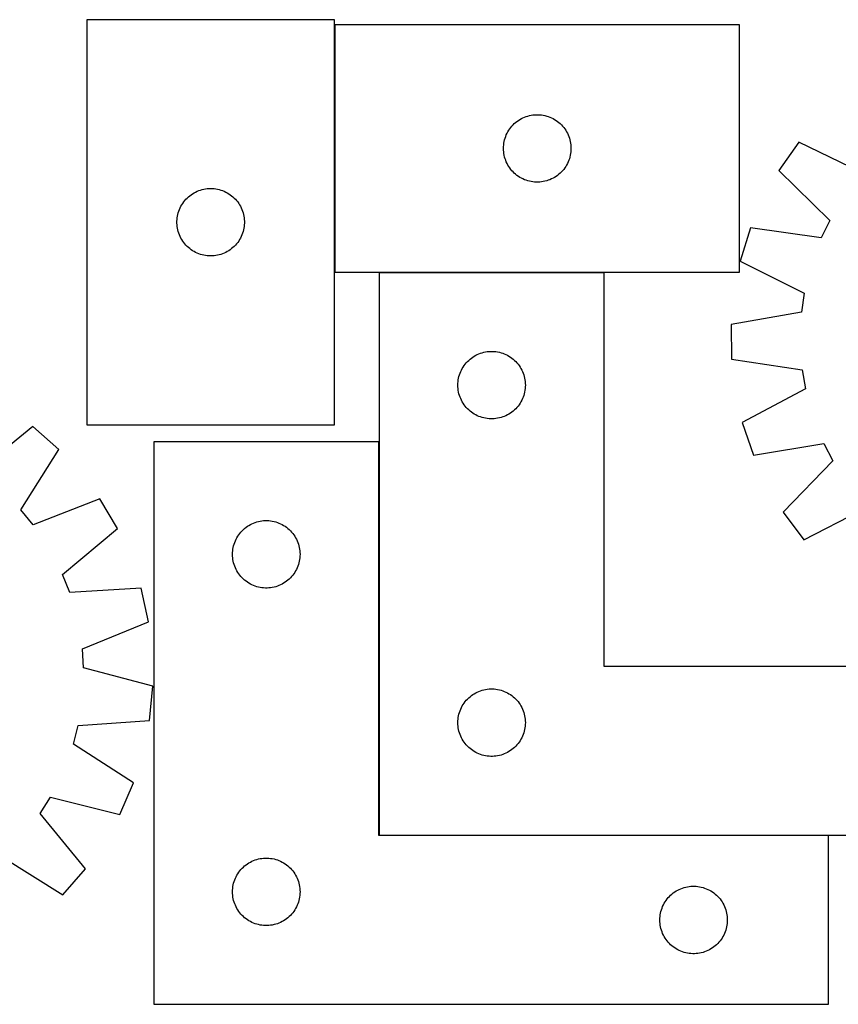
# Model space of a CAD drawing. Header units: millimetres. Extents: x 7 to 1493, y 7 to 448.
# Tile 4 of 5: x 874 to 1238, y 10 to 448. Entities that reach past the tile are written whole.
import ezdxf

# ---------------------------------------------------------------- set-up
doc = ezdxf.new("R2010")
doc.units = ezdxf.units.MM
doc.layers.add('COMMON', color=5, linetype='CONTINUOUS', true_color=0x0000ff)
doc.layers.add('CUT', color=7, linetype='CONTINUOUS', true_color=0x000000)

msp = doc.modelspace()

# ---------------------------------------------------------------- linework, layer by layer
at = {"layer": 'COMMON'}
for p, q in [((1013.821473, 445.791371), (1013.821473, 335.791371)), ((1033.632007, 335.69137), (1133.632007, 335.69137)), ((1033.532007, 85.59137), (1033.532007, 260.391369)), ((1233.432006, 85.49137), (1033.632007, 85.49137))]:
    msp.add_line(p, q, dxfattribs=at)
at = {"layer": 'CUT'}
for p, q in [((903.721473, 448.002264), (903.721473, 268.002264)), ((1013.721473, 448.002264), (903.721473, 448.002264)), ((1013.721473, 268.002264), (1013.721473, 448.002264)), ((1193.921474, 445.791371), (1013.921474, 445.791371)), ((1013.921474, 445.791371), (1013.921474, 335.791371)), ((1193.921474, 335.791371), (1193.921474, 445.791371)), ((1094.312576, 402.309578), (1094.91826, 402.78896)), ((1094.91826, 402.78896), (1095.547818, 403.236527)), ((1095.547818, 403.236527), (1096.199582, 403.651091)), ((1096.199582, 403.651091), (1096.871823, 404.031553)), ((1096.871823, 404.031553), (1097.562758, 404.376905)), ((1097.562758, 404.376905), (1098.270555, 404.686231)), ((1098.270555, 404.686231), (1098.993338, 404.95871)), ((1098.993338, 404.95871), (1099.729189, 405.193619)), ((1099.729189, 405.193619), (1100.476158, 405.390337)), ((1100.476158, 405.390337), (1101.232262, 405.548341)), ((1101.232262, 405.548341), (1101.995499, 405.667211)), ((1101.995499, 405.667211), (1102.763842, 405.746634)), ((1102.763842, 405.746634), (1103.535255, 405.786398)), ((1103.535255, 405.786398), (1104.307693, 405.786398)), ((1104.307693, 405.786398), (1105.079106, 405.746634)), ((1105.079106, 405.746634), (1105.847449, 405.667211)), ((1105.847449, 405.667211), (1106.610685, 405.548341)), ((1106.610685, 405.548341), (1107.36679, 405.390337)), ((1107.36679, 405.390337), (1108.113758, 405.193619)), ((1108.113758, 405.193619), (1108.84961, 404.95871)), ((1108.84961, 404.95871), (1109.572392, 404.686231)), ((1109.572392, 404.686231), (1110.28019, 404.376905)), ((1110.28019, 404.376905), (1110.971125, 404.031553)), ((1110.971125, 404.031553), (1111.643366, 403.651091)), ((1111.643366, 403.651091), (1112.29513, 403.236527)), ((1112.29513, 403.236527), (1112.924688, 402.78896)), ((1112.924688, 402.78896), (1113.530372, 402.309578)), ((1090.867195, 398.179592), (1091.26484, 398.841814)), ((1091.26484, 398.841814), (1091.696049, 399.482688)), ((1091.696049, 399.482688), (1092.159677, 400.100514)), ((1092.159677, 400.100514), (1092.654495, 400.693653)), ((1092.654495, 400.693653), (1093.179191, 401.260534)), ((1093.179191, 401.260534), (1093.732374, 401.799652)), ((1093.732374, 401.799652), (1094.312576, 402.309578)), ((1113.530372, 402.309578), (1114.110574, 401.799652)), ((1114.110574, 401.799652), (1114.663757, 401.260534)), ((1114.663757, 401.260534), (1115.188453, 400.693653)), ((1115.188453, 400.693653), (1115.683271, 400.100514)), ((1115.683271, 400.100514), (1116.146899, 399.482688)), ((1116.146899, 399.482688), (1116.578107, 398.841814)), ((1116.578107, 398.841814), (1116.975752, 398.179592)), ((1089.100155, 393.09973), (1089.238639, 393.859652)), ((1089.238639, 393.859652), (1089.416058, 394.611438)), ((1089.416058, 394.611438), (1089.631943, 395.353094)), ((1089.631943, 395.353094), (1089.885722, 396.082653)), ((1089.885722, 396.082653), (1090.17672, 396.79818)), ((1090.17672, 396.79818), (1090.504168, 397.497778)), ((1090.504168, 397.497778), (1090.867195, 398.179592)), ((1116.975752, 398.179592), (1117.33878, 397.497778)), ((1117.33878, 397.497778), (1117.666227, 396.79818)), ((1117.666227, 396.79818), (1117.957226, 396.082653)), ((1117.957226, 396.082653), (1118.211005, 395.353094)), ((1118.211005, 395.353094), (1118.42689, 394.611438)), ((1118.42689, 394.611438), (1118.604309, 393.859652)), ((1118.604309, 393.859652), (1118.742792, 393.09973)), ((1088.921474, 390.791371), (1088.941363, 391.563553)), ((1088.941363, 390.01919), (1088.921474, 390.791371)), ((1088.941363, 391.563553), (1089.000976, 392.333686)), ((1089.000976, 389.249056), (1088.941363, 390.01919)), ((1089.000976, 392.333686), (1089.100155, 393.09973)), ((1118.742792, 393.09973), (1118.841972, 392.333686)), ((1118.841972, 392.333686), (1118.901585, 391.563553)), ((1118.901585, 390.01919), (1118.841972, 389.249056)), ((1118.901585, 391.563553), (1118.921474, 390.791371)), ((1118.921474, 390.791371), (1118.901585, 390.01919)), ((1220.305868, 393.57471), (1211.416485, 381.016469)), ((1248.861136, 379.661717), (1220.305868, 393.57471)), ((1089.100155, 388.483013), (1089.000976, 389.249056)), ((1089.238639, 387.72309), (1089.100155, 388.483013)), ((1089.416058, 386.971305), (1089.238639, 387.72309)), ((1089.631943, 386.229649), (1089.416058, 386.971305)), ((1089.885722, 385.50009), (1089.631943, 386.229649)), ((1090.17672, 384.784563), (1089.885722, 385.50009)), ((1117.957226, 385.50009), (1117.666227, 384.784563)), ((1118.211005, 386.229649), (1117.957226, 385.50009)), ((1118.42689, 386.971305), (1118.211005, 386.229649)), ((1118.604309, 387.72309), (1118.42689, 386.971305)), ((1118.742792, 388.483013), (1118.604309, 387.72309)), ((1118.841972, 389.249056), (1118.742792, 388.483013)), ((1090.504168, 384.084964), (1090.17672, 384.784563)), ((1090.867195, 383.40315), (1090.504168, 384.084964)), ((1091.26484, 382.740928), (1090.867195, 383.40315)), ((1091.696049, 382.100055), (1091.26484, 382.740928)), ((1092.159677, 381.482229), (1091.696049, 382.100055)), ((1092.654495, 380.88909), (1092.159677, 381.482229)), ((1093.179191, 380.322209), (1092.654495, 380.88909)), ((1115.188453, 380.88909), (1114.663757, 380.322209)), ((1115.683271, 381.482229), (1115.188453, 380.88909)), ((1116.146899, 382.100055), (1115.683271, 381.482229)), ((1116.578107, 382.740928), (1116.146899, 382.100055)), ((1116.975752, 383.40315), (1116.578107, 382.740928)), ((1117.33878, 384.084964), (1116.975752, 383.40315)), ((1117.666227, 384.784563), (1117.33878, 384.084964)), ((1211.416485, 381.016469), (1234.030043, 358.709481)), ((1093.732374, 379.783091), (1093.179191, 380.322209)), ((1094.312576, 379.273165), (1093.732374, 379.783091)), ((1094.91826, 378.793783), (1094.312576, 379.273165)), ((1095.547818, 378.346216), (1094.91826, 378.793783)), ((1096.199582, 377.931652), (1095.547818, 378.346216)), ((1096.871823, 377.551189), (1096.199582, 377.931652)), ((1097.562758, 377.205837), (1096.871823, 377.551189)), ((1098.270555, 376.896512), (1097.562758, 377.205837)), ((1098.993338, 376.624033), (1098.270555, 376.896512)), ((1099.729189, 376.389123), (1098.993338, 376.624033)), ((1100.476158, 376.192406), (1099.729189, 376.389123)), ((1108.113758, 376.389123), (1107.36679, 376.192406)), ((1108.84961, 376.624033), (1108.113758, 376.389123)), ((1109.572392, 376.896512), (1108.84961, 376.624033)), ((1110.28019, 377.205837), (1109.572392, 376.896512)), ((1110.971125, 377.551189), (1110.28019, 377.205837)), ((1111.643366, 377.931652), (1110.971125, 377.551189)), ((1112.29513, 378.346216), (1111.643366, 377.931652)), ((1112.924688, 378.793783), (1112.29513, 378.346216)), ((1113.530372, 379.273165), (1112.924688, 378.793783)), ((1114.110574, 379.783091), (1113.530372, 379.273165)), ((1114.663757, 380.322209), (1114.110574, 379.783091)), ((952.714664, 371.747018), (953.430192, 372.038017)), ((953.430192, 372.038017), (954.15975, 372.291795)), ((954.15975, 372.291795), (954.901406, 372.50768)), ((954.901406, 372.50768), (955.653192, 372.685099)), ((955.653192, 372.685099), (956.413114, 372.823583)), ((956.413114, 372.823583), (957.179158, 372.922762)), ((957.179158, 372.922762), (957.949292, 372.982376)), ((957.949292, 372.982376), (958.721473, 373.002264)), ((958.721473, 373.002264), (959.493654, 372.982376)), ((959.493654, 372.982376), (960.263788, 372.922762)), ((960.263788, 372.922762), (961.029832, 372.823583)), ((961.029832, 372.823583), (961.789754, 372.685099)), ((961.789754, 372.685099), (962.54154, 372.50768)), ((962.54154, 372.50768), (963.283195, 372.291795)), ((963.283195, 372.291795), (964.012754, 372.038017)), ((964.012754, 372.038017), (964.728281, 371.747018)), ((1101.232262, 376.034402), (1100.476158, 376.192406)), ((1101.995499, 375.915531), (1101.232262, 376.034402)), ((1102.763842, 375.836108), (1101.995499, 375.915531)), ((1103.535255, 375.796344), (1102.763842, 375.836108)), ((1104.307693, 375.796344), (1103.535255, 375.796344)), ((1105.079106, 375.836108), (1104.307693, 375.796344)), ((1105.847449, 375.915531), (1105.079106, 375.836108)), ((1106.610685, 376.034402), (1105.847449, 375.915531)), ((1107.36679, 376.192406), (1106.610685, 376.034402)), ((946.723884, 367.005478), (947.203266, 367.611162)), ((947.203266, 367.611162), (947.713192, 368.191364)), ((947.713192, 368.191364), (948.252311, 368.744547)), ((948.252311, 368.744547), (948.819191, 369.269243)), ((948.819191, 369.269243), (949.412331, 369.764061)), ((949.412331, 369.764061), (950.030156, 370.227689)), ((950.030156, 370.227689), (950.67103, 370.658898)), ((950.67103, 370.658898), (951.333252, 371.056543)), ((951.333252, 371.056543), (952.015066, 371.41957)), ((952.015066, 371.41957), (952.714664, 371.747018)), ((964.728281, 371.747018), (965.42788, 371.41957)), ((965.42788, 371.41957), (966.109694, 371.056543)), ((966.109694, 371.056543), (966.771916, 370.658898)), ((966.771916, 370.658898), (967.412789, 370.227689)), ((967.412789, 370.227689), (968.030615, 369.764061)), ((968.030615, 369.764061), (968.623755, 369.269243)), ((968.623755, 369.269243), (969.190635, 368.744547)), ((969.190635, 368.744547), (969.729753, 368.191364)), ((969.729753, 368.191364), (970.23968, 367.611162)), ((970.23968, 367.611162), (970.719062, 367.005478)), ((944.554134, 362.9304), (944.826613, 363.653183)), ((944.826613, 363.653183), (945.135939, 364.36098)), ((945.135939, 364.36098), (945.481291, 365.051915)), ((945.481291, 365.051915), (945.861753, 365.724156)), ((945.861753, 365.724156), (946.276318, 366.37592)), ((946.276318, 366.37592), (946.723884, 367.005478)), ((970.719062, 367.005478), (971.166628, 366.37592)), ((971.166628, 366.37592), (971.581192, 365.724156)), ((971.581192, 365.724156), (971.961655, 365.051915)), ((971.961655, 365.051915), (972.307007, 364.36098)), ((972.307007, 364.36098), (972.616332, 363.653183)), ((972.616332, 363.653183), (972.888811, 362.9304)), ((943.726446, 358.388483), (943.76621, 359.159896)), ((943.76621, 359.159896), (943.845633, 359.92824)), ((943.845633, 359.92824), (943.964504, 360.691476)), ((943.964504, 360.691476), (944.122507, 361.44758)), ((944.122507, 361.44758), (944.319225, 362.194549)), ((944.319225, 362.194549), (944.554134, 362.9304)), ((972.888811, 362.9304), (973.123721, 362.194549)), ((973.123721, 362.194549), (973.320438, 361.44758)), ((973.320438, 361.44758), (973.478442, 360.691476)), ((973.478442, 360.691476), (973.597313, 359.92824)), ((973.597313, 359.92824), (973.676736, 359.159896)), ((973.676736, 359.159896), (973.7165, 358.388483)), ((943.726446, 357.616046), (943.726446, 358.388483)), ((943.76621, 356.844632), (943.726446, 357.616046)), ((943.845633, 356.076289), (943.76621, 356.844632)), ((943.964504, 355.313053), (943.845633, 356.076289)), ((944.122507, 354.556948), (943.964504, 355.313053)), ((944.319225, 353.80998), (944.122507, 354.556948)), ((973.320438, 354.556948), (973.123721, 353.80998)), ((973.478442, 355.313053), (973.320438, 354.556948)), ((973.597313, 356.076289), (973.478442, 355.313053)), ((973.676736, 356.844632), (973.597313, 356.076289)), ((973.7165, 357.616046), (973.676736, 356.844632)), ((973.7165, 358.388483), (973.7165, 357.616046)), ((1198.77493, 355.430205), (1194.201335, 340.739637)), ((1230.231956, 351.022225), (1198.77493, 355.430205)), ((1234.030043, 358.709481), (1230.231956, 351.022225)), ((944.554134, 353.074128), (944.319225, 353.80998)), ((944.826613, 352.351346), (944.554134, 353.074128)), ((945.135939, 351.643548), (944.826613, 352.351346)), ((945.481291, 350.952613), (945.135939, 351.643548)), ((945.861753, 350.280372), (945.481291, 350.952613)), ((946.276318, 349.628608), (945.861753, 350.280372)), ((971.581192, 350.280372), (971.166628, 349.628608)), ((971.961655, 350.952613), (971.581192, 350.280372)), ((972.307007, 351.643548), (971.961655, 350.952613)), ((972.616332, 352.351346), (972.307007, 351.643548)), ((972.888811, 353.074128), (972.616332, 352.351346)), ((973.123721, 353.80998), (972.888811, 353.074128)), ((946.723884, 348.99905), (946.276318, 349.628608)), ((947.203266, 348.393367), (946.723884, 348.99905)), ((947.713192, 347.813164), (947.203266, 348.393367)), ((948.252311, 347.259981), (947.713192, 347.813164)), ((948.819191, 346.735285), (948.252311, 347.259981)), ((949.412331, 346.240467), (948.819191, 346.735285)), ((950.030156, 345.776839), (949.412331, 346.240467)), ((950.67103, 345.345631), (950.030156, 345.776839)), ((967.412789, 345.776839), (966.771916, 345.345631)), ((968.030615, 346.240467), (967.412789, 345.776839)), ((968.623755, 346.735285), (968.030615, 346.240467)), ((969.190635, 347.259981), (968.623755, 346.735285)), ((969.729753, 347.813164), (969.190635, 347.259981)), ((970.23968, 348.393367), (969.729753, 347.813164)), ((970.719062, 348.99905), (970.23968, 348.393367)), ((971.166628, 349.628608), (970.719062, 348.99905)), ((951.333252, 344.947986), (950.67103, 345.345631)), ((952.015066, 344.584958), (951.333252, 344.947986)), ((952.714664, 344.257511), (952.015066, 344.584958)), ((953.430192, 343.966512), (952.714664, 344.257511)), ((954.15975, 343.712734), (953.430192, 343.966512)), ((954.901406, 343.496848), (954.15975, 343.712734)), ((955.653192, 343.319429), (954.901406, 343.496848)), ((956.413114, 343.180946), (955.653192, 343.319429)), ((957.179158, 343.081766), (956.413114, 343.180946)), ((957.949292, 343.022153), (957.179158, 343.081766)), ((958.721473, 343.002264), (957.949292, 343.022153)), ((959.493654, 343.022153), (958.721473, 343.002264)), ((960.263788, 343.081766), (959.493654, 343.022153)), ((961.029832, 343.180946), (960.263788, 343.081766)), ((961.789754, 343.319429), (961.029832, 343.180946)), ((962.54154, 343.496848), (961.789754, 343.319429)), ((963.283195, 343.712734), (962.54154, 343.496848)), ((964.012754, 343.966512), (963.283195, 343.712734)), ((964.728281, 344.257511), (964.012754, 343.966512)), ((965.42788, 344.584958), (964.728281, 344.257511)), ((966.109694, 344.947986), (965.42788, 344.584958)), ((966.771916, 345.345631), (966.109694, 344.947986)), ((1194.201335, 340.739637), (1222.601346, 326.512404)), ((1013.921474, 335.791371), (1193.921474, 335.791371)), ((1133.632007, 335.59137), (1033.632007, 335.59137)), ((1033.632007, 335.59137), (1033.632007, 85.59137)), ((1133.632007, 160.59137), (1133.632007, 335.59137)), ((1222.601346, 326.512404), (1221.364643, 318.027716)), ((1221.364643, 318.027716), (1190.085093, 312.499199)), ((1190.085093, 312.499199), (1190.27498, 297.11432)), ((1074.023109, 297.109577), (1074.628793, 297.588959)), ((1074.628793, 297.588959), (1075.258351, 298.036526)), ((1075.258351, 298.036526), (1075.910115, 298.45109)), ((1075.910115, 298.45109), (1076.582356, 298.831552)), ((1076.582356, 298.831552), (1077.273291, 299.176904)), ((1077.273291, 299.176904), (1077.981089, 299.48623)), ((1077.981089, 299.48623), (1078.703871, 299.758709)), ((1078.703871, 299.758709), (1079.439722, 299.993618)), ((1079.439722, 299.993618), (1080.186691, 300.190336)), ((1080.186691, 300.190336), (1080.942796, 300.34834)), ((1080.942796, 300.34834), (1081.706032, 300.46721)), ((1081.706032, 300.46721), (1082.474375, 300.546633)), ((1082.474375, 300.546633), (1083.245788, 300.586397)), ((1083.245788, 300.586397), (1084.018226, 300.586397)), ((1084.018226, 300.586397), (1084.789639, 300.546633)), ((1084.789639, 300.546633), (1085.557982, 300.46721)), ((1085.557982, 300.46721), (1086.321218, 300.34834)), ((1086.321218, 300.34834), (1087.077323, 300.190336)), ((1087.077323, 300.190336), (1087.824291, 299.993618)), ((1087.824291, 299.993618), (1088.560143, 299.758709)), ((1088.560143, 299.758709), (1089.282925, 299.48623)), ((1089.282925, 299.48623), (1089.990723, 299.176904)), ((1089.990723, 299.176904), (1090.681658, 298.831552)), ((1090.681658, 298.831552), (1091.353899, 298.45109)), ((1091.353899, 298.45109), (1092.005663, 298.036526)), ((1092.005663, 298.036526), (1092.635221, 297.588959)), ((1092.635221, 297.588959), (1093.240905, 297.109577)), ((1070.577728, 292.979591), (1070.975374, 293.641813)), ((1070.975374, 293.641813), (1071.406582, 294.282687)), ((1071.406582, 294.282687), (1071.87021, 294.900513)), ((1071.87021, 294.900513), (1072.365028, 295.493652)), ((1072.365028, 295.493652), (1072.889724, 296.060533)), ((1072.889724, 296.060533), (1073.442907, 296.599651)), ((1073.442907, 296.599651), (1074.023109, 297.109577)), ((1093.240905, 297.109577), (1093.821107, 296.599651)), ((1093.821107, 296.599651), (1094.37429, 296.060533)), ((1094.37429, 296.060533), (1094.898986, 295.493652)), ((1094.898986, 295.493652), (1095.393804, 294.900513)), ((1095.393804, 294.900513), (1095.857432, 294.282687)), ((1095.857432, 294.282687), (1096.28864, 293.641813)), ((1096.28864, 293.641813), (1096.686286, 292.979591)), ((1190.27498, 297.11432), (1221.681452, 292.359504)), ((1068.949172, 288.659651), (1069.126591, 289.411437)), ((1069.126591, 289.411437), (1069.342476, 290.153093)), ((1069.342476, 290.153093), (1069.596255, 290.882652)), ((1069.596255, 290.882652), (1069.887253, 291.598179)), ((1069.887253, 291.598179), (1070.214701, 292.297777)), ((1070.214701, 292.297777), (1070.577728, 292.979591)), ((1096.686286, 292.979591), (1097.049313, 292.297777)), ((1097.049313, 292.297777), (1097.376761, 291.598179)), ((1097.376761, 291.598179), (1097.667759, 290.882652)), ((1097.667759, 290.882652), (1097.921538, 290.153093)), ((1097.921538, 290.153093), (1098.137423, 289.411437)), ((1098.137423, 289.411437), (1098.314842, 288.659651)), ((1221.681452, 292.359504), (1223.12719, 283.907923)), ((1068.632007, 285.59137), (1068.651896, 286.363552)), ((1068.651896, 284.819189), (1068.632007, 285.59137)), ((1068.651896, 286.363552), (1068.711509, 287.133685)), ((1068.711509, 284.049055), (1068.651896, 284.819189)), ((1068.711509, 287.133685), (1068.810689, 287.899729)), ((1068.810689, 287.899729), (1068.949172, 288.659651)), ((1098.314842, 288.659651), (1098.453325, 287.899729)), ((1098.453325, 287.899729), (1098.552505, 287.133685)), ((1098.552505, 287.133685), (1098.612118, 286.363552)), ((1098.612118, 284.819189), (1098.552505, 284.049055)), ((1098.612118, 286.363552), (1098.632007, 285.59137)), ((1098.632007, 285.59137), (1098.612118, 284.819189)), ((1068.810689, 283.283012), (1068.711509, 284.049055)), ((1068.949172, 282.523089), (1068.810689, 283.283012)), ((1069.126591, 281.771304), (1068.949172, 282.523089)), ((1069.342476, 281.029648), (1069.126591, 281.771304)), ((1069.596255, 280.300089), (1069.342476, 281.029648)), ((1069.887253, 279.584562), (1069.596255, 280.300089)), ((1097.667759, 280.300089), (1097.376761, 279.584562)), ((1097.921538, 281.029648), (1097.667759, 280.300089)), ((1098.137423, 281.771304), (1097.921538, 281.029648)), ((1098.314842, 282.523089), (1098.137423, 281.771304)), ((1098.453325, 283.283012), (1098.314842, 282.523089)), ((1098.552505, 284.049055), (1098.453325, 283.283012)), ((1223.12719, 283.907923), (1195.086976, 268.984078)), ((1070.214701, 278.884963), (1069.887253, 279.584562)), ((1070.577728, 278.203149), (1070.214701, 278.884963)), ((1070.975374, 277.540927), (1070.577728, 278.203149)), ((1071.406582, 276.900054), (1070.975374, 277.540927)), ((1071.87021, 276.282228), (1071.406582, 276.900054)), ((1072.365028, 275.689089), (1071.87021, 276.282228)), ((1095.393804, 276.282228), (1094.898986, 275.689089)), ((1095.857432, 276.900054), (1095.393804, 276.282228)), ((1096.28864, 277.540927), (1095.857432, 276.900054)), ((1096.686286, 278.203149), (1096.28864, 277.540927)), ((1097.049313, 278.884963), (1096.686286, 278.203149)), ((1097.376761, 279.584562), (1097.049313, 278.884963)), ((1072.889724, 275.122208), (1072.365028, 275.689089)), ((1073.442907, 274.58309), (1072.889724, 275.122208)), ((1074.023109, 274.073164), (1073.442907, 274.58309)), ((1074.628793, 273.593782), (1074.023109, 274.073164)), ((1075.258351, 273.146215), (1074.628793, 273.593782)), ((1075.910115, 272.731651), (1075.258351, 273.146215)), ((1076.582356, 272.351188), (1075.910115, 272.731651)), ((1077.273291, 272.005836), (1076.582356, 272.351188)), ((1077.981089, 271.696511), (1077.273291, 272.005836)), ((1078.703871, 271.424032), (1077.981089, 271.696511)), ((1079.439722, 271.189122), (1078.703871, 271.424032)), ((1088.560143, 271.424032), (1087.824291, 271.189122)), ((1089.282925, 271.696511), (1088.560143, 271.424032)), ((1089.990723, 272.005836), (1089.282925, 271.696511)), ((1090.681658, 272.351188), (1089.990723, 272.005836)), ((1091.353899, 272.731651), (1090.681658, 272.351188)), ((1092.005663, 273.146215), (1091.353899, 272.731651)), ((1092.635221, 273.593782), (1092.005663, 273.146215)), ((1093.240905, 274.073164), (1092.635221, 273.593782)), ((1093.821107, 274.58309), (1093.240905, 274.073164)), ((1094.37429, 275.122208), (1093.821107, 274.58309)), ((1094.898986, 275.689089), (1094.37429, 275.122208)), ((879.588954, 267.208043), (855.02801, 247.065184)), ((891.142959, 257.047555), (879.588954, 267.208043)), ((903.721473, 268.002264), (1013.721473, 268.002264)), ((1080.186691, 270.992405), (1079.439722, 271.189122)), ((1080.942796, 270.834401), (1080.186691, 270.992405)), ((1081.706032, 270.71553), (1080.942796, 270.834401)), ((1082.474375, 270.636107), (1081.706032, 270.71553)), ((1083.245788, 270.596343), (1082.474375, 270.636107)), ((1084.018226, 270.596343), (1083.245788, 270.596343)), ((1084.789639, 270.636107), (1084.018226, 270.596343)), ((1085.557982, 270.71553), (1084.789639, 270.636107)), ((1086.321218, 270.834401), (1085.557982, 270.71553)), ((1087.077323, 270.992405), (1086.321218, 270.834401)), ((1087.824291, 271.189122), (1087.077323, 270.992405)), ((1195.086976, 268.984078), (1200.021759, 254.410868)), ((1033.432006, 260.391369), (933.432006, 260.391369)), ((933.432006, 260.391369), (933.432006, 10.391369)), ((1033.432006, 85.391369), (1033.432006, 260.391369)), ((1200.021759, 254.410868), (1231.360408, 259.593902)), ((1231.360408, 259.593902), (1235.347069, 252.002729)), ((874.304772, 230.113371), (891.142959, 257.047555)), ((1235.347069, 252.002729), (1213.290962, 229.144406)), ((909.361882, 235.080837), (879.77855, 223.513589)), ((917.21063, 221.847255), (909.361882, 235.080837)), ((879.77855, 223.513589), (874.304772, 230.113371)), ((1213.290962, 229.144406), (1222.487589, 216.809391)), ((1222.487589, 216.809391), (1250.69077, 231.422924)), ((975.05835, 222.836525), (975.710114, 223.251089)), ((975.710114, 223.251089), (976.382355, 223.631551)), ((976.382355, 223.631551), (977.07329, 223.976903)), ((977.07329, 223.976903), (977.781088, 224.286229)), ((977.781088, 224.286229), (978.50387, 224.558708)), ((978.50387, 224.558708), (979.239721, 224.793617)), ((979.239721, 224.793617), (979.98669, 224.990335)), ((979.98669, 224.990335), (980.742795, 225.148339)), ((980.742795, 225.148339), (981.506031, 225.267209)), ((981.506031, 225.267209), (982.274374, 225.346632)), ((982.274374, 225.346632), (983.045787, 225.386396)), ((983.045787, 225.386396), (983.818225, 225.386396)), ((983.818225, 225.386396), (984.589638, 225.346632)), ((984.589638, 225.346632), (985.357981, 225.267209)), ((985.357981, 225.267209), (986.121217, 225.148339)), ((986.121217, 225.148339), (986.877322, 224.990335)), ((986.877322, 224.990335), (987.62429, 224.793617)), ((987.62429, 224.793617), (988.360142, 224.558708)), ((988.360142, 224.558708), (989.082924, 224.286229)), ((989.082924, 224.286229), (989.790722, 223.976903)), ((989.790722, 223.976903), (990.481657, 223.631551)), ((990.481657, 223.631551), (991.153898, 223.251089)), ((991.153898, 223.251089), (991.805662, 222.836525)), ((892.873442, 201.43461), (917.21063, 221.847255)), ((970.775373, 218.441812), (971.206581, 219.082686)), ((971.206581, 219.082686), (971.670209, 219.700512)), ((971.670209, 219.700512), (972.165027, 220.293651)), ((972.165027, 220.293651), (972.689723, 220.860532)), ((972.689723, 220.860532), (973.242906, 221.39965)), ((973.242906, 221.39965), (973.823108, 221.909576)), ((973.823108, 221.909576), (974.428792, 222.388958)), ((974.428792, 222.388958), (975.05835, 222.836525)), ((991.805662, 222.836525), (992.43522, 222.388958)), ((992.43522, 222.388958), (993.040904, 221.909576)), ((993.040904, 221.909576), (993.621106, 221.39965)), ((993.621106, 221.39965), (994.174289, 220.860532)), ((994.174289, 220.860532), (994.698985, 220.293651)), ((994.698985, 220.293651), (995.193803, 219.700512)), ((995.193803, 219.700512), (995.657431, 219.082686)), ((995.657431, 219.082686), (996.088639, 218.441812)), ((968.92659, 214.211436), (969.142475, 214.953092)), ((969.142475, 214.953092), (969.396254, 215.682651)), ((969.396254, 215.682651), (969.687252, 216.398178)), ((969.687252, 216.398178), (970.0147, 217.097776)), ((970.0147, 217.097776), (970.377727, 217.77959)), ((970.377727, 217.77959), (970.775373, 218.441812)), ((996.088639, 218.441812), (996.486285, 217.77959)), ((996.486285, 217.77959), (996.849312, 217.097776)), ((996.849312, 217.097776), (997.17676, 216.398178)), ((997.17676, 216.398178), (997.467758, 215.682651)), ((997.467758, 215.682651), (997.721537, 214.953092)), ((997.721537, 214.953092), (997.937422, 214.211436)), ((968.432006, 210.391369), (968.451895, 211.163551)), ((968.451895, 209.619188), (968.432006, 210.391369)), ((968.451895, 211.163551), (968.511508, 211.933684)), ((968.511508, 211.933684), (968.610688, 212.699728)), ((968.610688, 212.699728), (968.749171, 213.45965)), ((968.749171, 213.45965), (968.92659, 214.211436)), ((997.937422, 214.211436), (998.114841, 213.45965)), ((998.114841, 213.45965), (998.253324, 212.699728)), ((998.253324, 212.699728), (998.352504, 211.933684)), ((998.352504, 211.933684), (998.412117, 211.163551)), ((998.412117, 211.163551), (998.432006, 210.391369)), ((998.432006, 210.391369), (998.412117, 209.619188)), ((968.511508, 208.849054), (968.451895, 209.619188)), ((968.610688, 208.083011), (968.511508, 208.849054)), ((968.749171, 207.323088), (968.610688, 208.083011)), ((968.92659, 206.571303), (968.749171, 207.323088)), ((969.142475, 205.829647), (968.92659, 206.571303)), ((969.396254, 205.100088), (969.142475, 205.829647)), ((997.721537, 205.829647), (997.467758, 205.100088)), ((997.937422, 206.571303), (997.721537, 205.829647)), ((998.114841, 207.323088), (997.937422, 206.571303)), ((998.253324, 208.083011), (998.114841, 207.323088)), ((998.352504, 208.849054), (998.253324, 208.083011)), ((998.412117, 209.619188), (998.352504, 208.849054)), ((896.039869, 193.466354), (892.873442, 201.43461)), ((969.687252, 204.384561), (969.396254, 205.100088)), ((970.0147, 203.684962), (969.687252, 204.384561)), ((970.377727, 203.003148), (970.0147, 203.684962)), ((970.775373, 202.340926), (970.377727, 203.003148)), ((971.206581, 201.700053), (970.775373, 202.340926)), ((971.670209, 201.082227), (971.206581, 201.700053)), ((995.657431, 201.700053), (995.193803, 201.082227)), ((996.088639, 202.340926), (995.657431, 201.700053)), ((996.486285, 203.003148), (996.088639, 202.340926)), ((996.849312, 203.684962), (996.486285, 203.003148)), ((997.17676, 204.384561), (996.849312, 203.684962)), ((997.467758, 205.100088), (997.17676, 204.384561)), ((972.165027, 200.489088), (971.670209, 201.082227)), ((972.689723, 199.922207), (972.165027, 200.489088)), ((973.242906, 199.383089), (972.689723, 199.922207)), ((973.823108, 198.873163), (973.242906, 199.383089)), ((974.428792, 198.393781), (973.823108, 198.873163)), ((975.05835, 197.946214), (974.428792, 198.393781)), ((975.710114, 197.53165), (975.05835, 197.946214)), ((976.382355, 197.151187), (975.710114, 197.53165)), ((977.07329, 196.805835), (976.382355, 197.151187)), ((990.481657, 197.151187), (989.790722, 196.805835)), ((991.153898, 197.53165), (990.481657, 197.151187)), ((991.805662, 197.946214), (991.153898, 197.53165)), ((992.43522, 198.393781), (991.805662, 197.946214)), ((993.040904, 198.873163), (992.43522, 198.393781)), ((993.621106, 199.383089), (993.040904, 198.873163)), ((994.174289, 199.922207), (993.621106, 199.383089)), ((994.698985, 200.489088), (994.174289, 199.922207)), ((995.193803, 201.082227), (994.698985, 200.489088)), ((927.749766, 195.325709), (896.039869, 193.466354)), ((931.124967, 180.314427), (927.749766, 195.325709)), ((977.781088, 196.49651), (977.07329, 196.805835)), ((978.50387, 196.224031), (977.781088, 196.49651)), ((979.239721, 195.989121), (978.50387, 196.224031)), ((979.98669, 195.792404), (979.239721, 195.989121)), ((980.742795, 195.6344), (979.98669, 195.792404)), ((981.506031, 195.515529), (980.742795, 195.6344)), ((982.274374, 195.436106), (981.506031, 195.515529)), ((983.045787, 195.396342), (982.274374, 195.436106)), ((983.818225, 195.396342), (983.045787, 195.396342)), ((984.589638, 195.436106), (983.818225, 195.396342)), ((985.357981, 195.515529), (984.589638, 195.436106)), ((986.121217, 195.6344), (985.357981, 195.515529)), ((986.877322, 195.792404), (986.121217, 195.6344)), ((987.62429, 195.989121), (986.877322, 195.792404)), ((988.360142, 196.224031), (987.62429, 195.989121)), ((989.082924, 196.49651), (988.360142, 196.224031)), ((989.790722, 196.805835), (989.082924, 196.49651)), ((901.671072, 168.421453), (931.124967, 180.314427)), ((902.220197, 159.864711), (901.671072, 168.421453)), ((932.952673, 151.834165), (902.220197, 159.864711)), ((1333.632007, 160.59137), (1133.632007, 160.59137)), ((931.523938, 136.514594), (932.952673, 151.834165)), ((1075.910115, 148.45109), (1076.582356, 148.831552)), ((1076.582356, 148.831552), (1077.273291, 149.176904)), ((1077.273291, 149.176904), (1077.981089, 149.48623)), ((1077.981089, 149.48623), (1078.703871, 149.758709)), ((1078.703871, 149.758709), (1079.439722, 149.993618)), ((1079.439722, 149.993618), (1080.186691, 150.190336)), ((1080.186691, 150.190336), (1080.942796, 150.34834)), ((1080.942796, 150.34834), (1081.706032, 150.46721)), ((1081.706032, 150.46721), (1082.474375, 150.546633)), ((1082.474375, 150.546633), (1083.245788, 150.586397)), ((1083.245788, 150.586397), (1084.018226, 150.586397)), ((1084.018226, 150.586397), (1084.789639, 150.546633)), ((1084.789639, 150.546633), (1085.557982, 150.46721)), ((1085.557982, 150.46721), (1086.321218, 150.34834)), ((1086.321218, 150.34834), (1087.077323, 150.190336)), ((1087.077323, 150.190336), (1087.824291, 149.993618)), ((1087.824291, 149.993618), (1088.560143, 149.758709)), ((1088.560143, 149.758709), (1089.282925, 149.48623)), ((1089.282925, 149.48623), (1089.990723, 149.176904)), ((1089.990723, 149.176904), (1090.681658, 148.831552)), ((1090.681658, 148.831552), (1091.353899, 148.45109)), ((1071.406582, 144.282687), (1071.87021, 144.900513)), ((1071.87021, 144.900513), (1072.365028, 145.493652)), ((1072.365028, 145.493652), (1072.889724, 146.060533)), ((1072.889724, 146.060533), (1073.442907, 146.599651)), ((1073.442907, 146.599651), (1074.023109, 147.109577)), ((1074.023109, 147.109577), (1074.628793, 147.588959)), ((1074.628793, 147.588959), (1075.258351, 148.036526)), ((1075.258351, 148.036526), (1075.910115, 148.45109)), ((1091.353899, 148.45109), (1092.005663, 148.036526)), ((1092.005663, 148.036526), (1092.635221, 147.588959)), ((1092.635221, 147.588959), (1093.240905, 147.109577)), ((1093.240905, 147.109577), (1093.821107, 146.599651)), ((1093.821107, 146.599651), (1094.37429, 146.060533)), ((1094.37429, 146.060533), (1094.898986, 145.493652)), ((1094.898986, 145.493652), (1095.393804, 144.900513)), ((1095.393804, 144.900513), (1095.857432, 144.282687)), ((1069.126591, 139.411437), (1069.342476, 140.153093)), ((1069.342476, 140.153093), (1069.596255, 140.882652)), ((1069.596255, 140.882652), (1069.887253, 141.598179)), ((1069.887253, 141.598179), (1070.214701, 142.297777)), ((1070.214701, 142.297777), (1070.577728, 142.979591)), ((1070.577728, 142.979591), (1070.975374, 143.641813)), ((1070.975374, 143.641813), (1071.406582, 144.282687)), ((1095.857432, 144.282687), (1096.28864, 143.641813)), ((1096.28864, 143.641813), (1096.686286, 142.979591)), ((1096.686286, 142.979591), (1097.049313, 142.297777)), ((1097.049313, 142.297777), (1097.376761, 141.598179)), ((1097.376761, 141.598179), (1097.667759, 140.882652)), ((1097.667759, 140.882652), (1097.921538, 140.153093)), ((1097.921538, 140.153093), (1098.137423, 139.411437)), ((899.836489, 134.305457), (931.523938, 136.514594)), ((1068.632007, 135.59137), (1068.651896, 136.363552)), ((1068.651896, 136.363552), (1068.711509, 137.133685)), ((1068.711509, 137.133685), (1068.810689, 137.899729)), ((1068.810689, 137.899729), (1068.949172, 138.659651)), ((1068.949172, 138.659651), (1069.126591, 139.411437)), ((1098.137423, 139.411437), (1098.314842, 138.659651)), ((1098.314842, 138.659651), (1098.453325, 137.899729)), ((1098.453325, 137.899729), (1098.552505, 137.133685)), ((1098.552505, 137.133685), (1098.612118, 136.363552)), ((1098.612118, 136.363552), (1098.632007, 135.59137)), ((897.714558, 125.997823), (899.836489, 134.305457)), ((1068.651896, 134.819189), (1068.632007, 135.59137)), ((1068.711509, 134.049055), (1068.651896, 134.819189)), ((1068.810689, 133.283012), (1068.711509, 134.049055)), ((1068.949172, 132.523089), (1068.810689, 133.283012)), ((1069.126591, 131.771304), (1068.949172, 132.523089)), ((1069.342476, 131.029648), (1069.126591, 131.771304)), ((1098.137423, 131.771304), (1097.921538, 131.029648)), ((1098.314842, 132.523089), (1098.137423, 131.771304)), ((1098.453325, 133.283012), (1098.314842, 132.523089)), ((1098.552505, 134.049055), (1098.453325, 133.283012)), ((1098.612118, 134.819189), (1098.552505, 134.049055)), ((1098.632007, 135.59137), (1098.612118, 134.819189)), ((1069.596255, 130.300089), (1069.342476, 131.029648)), ((1069.887253, 129.584562), (1069.596255, 130.300089)), ((1070.214701, 128.884963), (1069.887253, 129.584562)), ((1070.577728, 128.203149), (1070.214701, 128.884963)), ((1070.975374, 127.540927), (1070.577728, 128.203149)), ((1071.406582, 126.900054), (1070.975374, 127.540927)), ((1096.28864, 127.540927), (1095.857432, 126.900054)), ((1096.686286, 128.203149), (1096.28864, 127.540927)), ((1097.049313, 128.884963), (1096.686286, 128.203149)), ((1097.376761, 129.584562), (1097.049313, 128.884963)), ((1097.667759, 130.300089), (1097.376761, 129.584562)), ((1097.921538, 131.029648), (1097.667759, 130.300089)), ((924.461305, 108.863463), (897.714558, 125.997823)), ((1071.87021, 126.282228), (1071.406582, 126.900054)), ((1072.365028, 125.689089), (1071.87021, 126.282228)), ((1072.889724, 125.122208), (1072.365028, 125.689089)), ((1073.442907, 124.58309), (1072.889724, 125.122208)), ((1074.023109, 124.073164), (1073.442907, 124.58309)), ((1074.628793, 123.593782), (1074.023109, 124.073164)), ((1075.258351, 123.146215), (1074.628793, 123.593782)), ((1075.910115, 122.731651), (1075.258351, 123.146215)), ((1076.582356, 122.351188), (1075.910115, 122.731651)), ((1091.353899, 122.731651), (1090.681658, 122.351188)), ((1092.005663, 123.146215), (1091.353899, 122.731651)), ((1092.635221, 123.593782), (1092.005663, 123.146215)), ((1093.240905, 124.073164), (1092.635221, 123.593782)), ((1093.821107, 124.58309), (1093.240905, 124.073164)), ((1094.37429, 125.122208), (1093.821107, 124.58309)), ((1094.898986, 125.689089), (1094.37429, 125.122208)), ((1095.393804, 126.282228), (1094.898986, 125.689089)), ((1095.857432, 126.900054), (1095.393804, 126.282228)), ((1077.273291, 122.005836), (1076.582356, 122.351188)), ((1077.981089, 121.696511), (1077.273291, 122.005836)), ((1078.703871, 121.424032), (1077.981089, 121.696511)), ((1079.439722, 121.189122), (1078.703871, 121.424032)), ((1080.186691, 120.992405), (1079.439722, 121.189122)), ((1080.942796, 120.834401), (1080.186691, 120.992405)), ((1081.706032, 120.71553), (1080.942796, 120.834401)), ((1082.474375, 120.636107), (1081.706032, 120.71553)), ((1083.245788, 120.596343), (1082.474375, 120.636107)), ((1084.018226, 120.596343), (1083.245788, 120.596343)), ((1084.789639, 120.636107), (1084.018226, 120.596343)), ((1085.557982, 120.71553), (1084.789639, 120.636107)), ((1086.321218, 120.834401), (1085.557982, 120.71553)), ((1087.077323, 120.992405), (1086.321218, 120.834401)), ((1087.824291, 121.189122), (1087.077323, 120.992405)), ((1088.560143, 121.424032), (1087.824291, 121.189122)), ((1089.282925, 121.696511), (1088.560143, 121.424032)), ((1089.990723, 122.005836), (1089.282925, 121.696511)), ((1090.681658, 122.351188), (1089.990723, 122.005836)), ((918.36849, 94.735188), (924.461305, 108.863463)), ((882.963998, 95.180818), (887.549274, 102.426135)), ((887.549274, 102.426135), (918.36849, 94.735188)), ((903.106857, 70.619874), (882.963998, 95.180818)), ((1233.432006, 85.391369), (1033.432006, 85.391369)), ((1033.632007, 85.59137), (1333.632007, 85.59137)), ((1233.432006, 10.391369), (1233.432006, 85.391369)), ((866.012186, 75.904056), (892.946369, 59.065869)), ((977.781088, 74.286229), (978.50387, 74.558708)), ((978.50387, 74.558708), (979.239721, 74.793617)), ((979.239721, 74.793617), (979.98669, 74.990335)), ((979.98669, 74.990335), (980.742795, 75.148339)), ((980.742795, 75.148339), (981.506031, 75.267209)), ((981.506031, 75.267209), (982.274374, 75.346632)), ((982.274374, 75.346632), (983.045787, 75.386396)), ((983.045787, 75.386396), (983.818225, 75.386396)), ((983.818225, 75.386396), (984.589638, 75.346632)), ((984.589638, 75.346632), (985.357981, 75.267209)), ((985.357981, 75.267209), (986.121217, 75.148339)), ((986.121217, 75.148339), (986.877322, 74.990335)), ((986.877322, 74.990335), (987.62429, 74.793617)), ((987.62429, 74.793617), (988.360142, 74.558708)), ((988.360142, 74.558708), (989.082924, 74.286229)), ((892.946369, 59.065869), (903.106857, 70.619874)), ((971.670209, 69.700512), (972.165027, 70.293651)), ((972.165027, 70.293651), (972.689723, 70.860532)), ((972.689723, 70.860532), (973.242906, 71.39965)), ((973.242906, 71.39965), (973.823108, 71.909576)), ((973.823108, 71.909576), (974.428792, 72.388958)), ((974.428792, 72.388958), (975.05835, 72.836525)), ((975.05835, 72.836525), (975.710114, 73.251089)), ((975.710114, 73.251089), (976.382355, 73.631551)), ((976.382355, 73.631551), (977.07329, 73.976903)), ((977.07329, 73.976903), (977.781088, 74.286229)), ((989.082924, 74.286229), (989.790722, 73.976903)), ((989.790722, 73.976903), (990.481657, 73.631551)), ((990.481657, 73.631551), (991.153898, 73.251089)), ((991.153898, 73.251089), (991.805662, 72.836525)), ((991.805662, 72.836525), (992.43522, 72.388958)), ((992.43522, 72.388958), (993.040904, 71.909576)), ((993.040904, 71.909576), (993.621106, 71.39965)), ((993.621106, 71.39965), (994.174289, 70.860532)), ((994.174289, 70.860532), (994.698985, 70.293651)), ((994.698985, 70.293651), (995.193803, 69.700512)), ((969.142475, 64.953092), (969.396254, 65.682651)), ((969.396254, 65.682651), (969.687252, 66.398178)), ((969.687252, 66.398178), (970.0147, 67.097776)), ((970.0147, 67.097776), (970.377727, 67.77959)), ((970.377727, 67.77959), (970.775373, 68.441812)), ((970.775373, 68.441812), (971.206581, 69.082686)), ((971.206581, 69.082686), (971.670209, 69.700512)), ((995.193803, 69.700512), (995.657431, 69.082686)), ((995.657431, 69.082686), (996.088639, 68.441812)), ((996.088639, 68.441812), (996.486285, 67.77959)), ((996.486285, 67.77959), (996.849312, 67.097776)), ((996.849312, 67.097776), (997.17676, 66.398178)), ((997.17676, 66.398178), (997.467758, 65.682651)), ((997.467758, 65.682651), (997.721537, 64.953092)), ((968.451895, 61.163551), (968.511508, 61.933684)), ((968.511508, 61.933684), (968.610688, 62.699728)), ((968.610688, 62.699728), (968.749171, 63.45965)), ((968.749171, 63.45965), (968.92659, 64.211436)), ((968.92659, 64.211436), (969.142475, 64.953092)), ((997.721537, 64.953092), (997.937422, 64.211436)), ((997.937422, 64.211436), (998.114841, 63.45965)), ((998.114841, 63.45965), (998.253324, 62.699728)), ((998.253324, 62.699728), (998.352504, 61.933684)), ((998.352504, 61.933684), (998.412117, 61.163551)), ((1166.382355, 61.131551), (1167.07329, 61.476903)), ((1167.07329, 61.476903), (1167.781088, 61.786229)), ((1167.781088, 61.786229), (1168.50387, 62.058708)), ((1168.50387, 62.058708), (1169.239721, 62.293617)), ((1169.239721, 62.293617), (1169.98669, 62.490335)), ((1169.98669, 62.490335), (1170.742795, 62.648339)), ((1170.742795, 62.648339), (1171.506031, 62.767209)), ((1171.506031, 62.767209), (1172.274374, 62.846632)), ((1172.274374, 62.846632), (1173.045787, 62.886396)), ((1173.045787, 62.886396), (1173.818225, 62.886396)), ((1173.818225, 62.886396), (1174.589638, 62.846632)), ((1174.589638, 62.846632), (1175.357981, 62.767209)), ((1175.357981, 62.767209), (1176.121217, 62.648339)), ((1176.121217, 62.648339), (1176.877322, 62.490335)), ((1176.877322, 62.490335), (1177.62429, 62.293617)), ((1177.62429, 62.293617), (1178.360142, 62.058708)), ((1178.360142, 62.058708), (1179.082924, 61.786229)), ((1179.082924, 61.786229), (1179.790722, 61.476903)), ((1179.790722, 61.476903), (1180.481657, 61.131551)), ((968.432006, 60.391369), (968.451895, 61.163551)), ((968.451895, 59.619188), (968.432006, 60.391369)), ((968.511508, 58.849054), (968.451895, 59.619188)), ((968.610688, 58.083011), (968.511508, 58.849054)), ((968.749171, 57.323088), (968.610688, 58.083011)), ((968.92659, 56.571303), (968.749171, 57.323088)), ((998.114841, 57.323088), (997.937422, 56.571303)), ((998.253324, 58.083011), (998.114841, 57.323088)), ((998.352504, 58.849054), (998.253324, 58.083011)), ((998.412117, 59.619188), (998.352504, 58.849054)), ((998.412117, 61.163551), (998.432006, 60.391369)), ((998.432006, 60.391369), (998.412117, 59.619188)), ((1161.206581, 56.582686), (1161.670209, 57.200512)), ((1161.670209, 57.200512), (1162.165027, 57.793651)), ((1162.165027, 57.793651), (1162.689723, 58.360532)), ((1162.689723, 58.360532), (1163.242906, 58.89965)), ((1163.242906, 58.89965), (1163.823108, 59.409576)), ((1163.823108, 59.409576), (1164.428792, 59.888958)), ((1164.428792, 59.888958), (1165.05835, 60.336525)), ((1165.05835, 60.336525), (1165.710114, 60.751089)), ((1165.710114, 60.751089), (1166.382355, 61.131551)), ((1180.481657, 61.131551), (1181.153898, 60.751089)), ((1181.153898, 60.751089), (1181.805662, 60.336525)), ((1181.805662, 60.336525), (1182.43522, 59.888958)), ((1182.43522, 59.888958), (1183.040904, 59.409576)), ((1183.040904, 59.409576), (1183.621106, 58.89965)), ((1183.621106, 58.89965), (1184.174289, 58.360532)), ((1184.174289, 58.360532), (1184.698985, 57.793651)), ((1184.698985, 57.793651), (1185.193803, 57.200512)), ((1185.193803, 57.200512), (1185.657431, 56.582686)), ((969.142475, 55.829647), (968.92659, 56.571303)), ((969.396254, 55.100088), (969.142475, 55.829647)), ((969.687252, 54.384561), (969.396254, 55.100088)), ((970.0147, 53.684962), (969.687252, 54.384561)), ((970.377727, 53.003148), (970.0147, 53.684962)), ((970.775373, 52.340926), (970.377727, 53.003148)), ((996.486285, 53.003148), (996.088639, 52.340926)), ((996.849312, 53.684962), (996.486285, 53.003148)), ((997.17676, 54.384561), (996.849312, 53.684962)), ((997.467758, 55.100088), (997.17676, 54.384561)), ((997.721537, 55.829647), (997.467758, 55.100088)), ((997.937422, 56.571303), (997.721537, 55.829647)), ((1159.142475, 52.453092), (1159.396254, 53.182651)), ((1159.396254, 53.182651), (1159.687252, 53.898178)), ((1159.687252, 53.898178), (1160.0147, 54.597776)), ((1160.0147, 54.597776), (1160.377727, 55.27959)), ((1160.377727, 55.27959), (1160.775373, 55.941812)), ((1160.775373, 55.941812), (1161.206581, 56.582686)), ((1185.657431, 56.582686), (1186.088639, 55.941812)), ((1186.088639, 55.941812), (1186.486285, 55.27959)), ((1186.486285, 55.27959), (1186.849312, 54.597776)), ((1186.849312, 54.597776), (1187.17676, 53.898178)), ((1187.17676, 53.898178), (1187.467758, 53.182651)), ((1187.467758, 53.182651), (1187.721537, 52.453092)), ((971.206581, 51.700053), (970.775373, 52.340926)), ((971.670209, 51.082227), (971.206581, 51.700053)), ((972.165027, 50.489088), (971.670209, 51.082227)), ((972.689723, 49.922207), (972.165027, 50.489088)), ((973.242906, 49.383089), (972.689723, 49.922207)), ((973.823108, 48.873163), (973.242906, 49.383089)), ((974.428792, 48.393781), (973.823108, 48.873163)), ((975.05835, 47.946214), (974.428792, 48.393781)), ((992.43522, 48.393781), (991.805662, 47.946214)), ((993.040904, 48.873163), (992.43522, 48.393781)), ((993.621106, 49.383089), (993.040904, 48.873163)), ((994.174289, 49.922207), (993.621106, 49.383089)), ((994.698985, 50.489088), (994.174289, 49.922207)), ((995.193803, 51.082227), (994.698985, 50.489088)), ((995.657431, 51.700053), (995.193803, 51.082227)), ((996.088639, 52.340926), (995.657431, 51.700053)), ((1158.432006, 47.891369), (1158.451895, 48.663551)), ((1158.451895, 48.663551), (1158.511508, 49.433684)), ((1158.511508, 49.433684), (1158.610688, 50.199728)), ((1158.610688, 50.199728), (1158.749171, 50.95965)), ((1158.749171, 50.95965), (1158.92659, 51.711436)), ((1158.92659, 51.711436), (1159.142475, 52.453092)), ((1187.721537, 52.453092), (1187.937422, 51.711436)), ((1187.937422, 51.711436), (1188.114841, 50.95965)), ((1188.114841, 50.95965), (1188.253324, 50.199728)), ((1188.253324, 50.199728), (1188.352504, 49.433684)), ((1188.352504, 49.433684), (1188.412117, 48.663551)), ((1188.412117, 48.663551), (1188.432006, 47.891369)), ((975.710114, 47.53165), (975.05835, 47.946214)), ((976.382355, 47.151187), (975.710114, 47.53165)), ((977.07329, 46.805835), (976.382355, 47.151187)), ((977.781088, 46.49651), (977.07329, 46.805835)), ((978.50387, 46.224031), (977.781088, 46.49651)), ((979.239721, 45.989121), (978.50387, 46.224031)), ((979.98669, 45.792404), (979.239721, 45.989121)), ((980.742795, 45.6344), (979.98669, 45.792404)), ((981.506031, 45.515529), (980.742795, 45.6344)), ((982.274374, 45.436106), (981.506031, 45.515529)), ((983.045787, 45.396342), (982.274374, 45.436106)), ((983.818225, 45.396342), (983.045787, 45.396342)), ((984.589638, 45.436106), (983.818225, 45.396342)), ((985.357981, 45.515529), (984.589638, 45.436106)), ((986.121217, 45.6344), (985.357981, 45.515529)), ((986.877322, 45.792404), (986.121217, 45.6344)), ((987.62429, 45.989121), (986.877322, 45.792404)), ((988.360142, 46.224031), (987.62429, 45.989121)), ((989.082924, 46.49651), (988.360142, 46.224031)), ((989.790722, 46.805835), (989.082924, 46.49651)), ((990.481657, 47.151187), (989.790722, 46.805835)), ((991.153898, 47.53165), (990.481657, 47.151187)), ((991.805662, 47.946214), (991.153898, 47.53165)), ((1158.451895, 47.119188), (1158.432006, 47.891369)), ((1158.511508, 46.349054), (1158.451895, 47.119188)), ((1158.610688, 45.583011), (1158.511508, 46.349054)), ((1158.749171, 44.823088), (1158.610688, 45.583011)), ((1158.92659, 44.071303), (1158.749171, 44.823088)), ((1159.142475, 43.329647), (1158.92659, 44.071303)), ((1187.937422, 44.071303), (1187.721537, 43.329647)), ((1188.114841, 44.823088), (1187.937422, 44.071303)), ((1188.253324, 45.583011), (1188.114841, 44.823088)), ((1188.352504, 46.349054), (1188.253324, 45.583011)), ((1188.412117, 47.119188), (1188.352504, 46.349054)), ((1188.432006, 47.891369), (1188.412117, 47.119188)), ((1159.396254, 42.600088), (1159.142475, 43.329647)), ((1159.687252, 41.884561), (1159.396254, 42.600088)), ((1160.0147, 41.184962), (1159.687252, 41.884561)), ((1160.377727, 40.503148), (1160.0147, 41.184962)), ((1160.775373, 39.840926), (1160.377727, 40.503148)), ((1161.206581, 39.200053), (1160.775373, 39.840926)), ((1186.088639, 39.840926), (1185.657431, 39.200053)), ((1186.486285, 40.503148), (1186.088639, 39.840926)), ((1186.849312, 41.184962), (1186.486285, 40.503148)), ((1187.17676, 41.884561), (1186.849312, 41.184962)), ((1187.467758, 42.600088), (1187.17676, 41.884561)), ((1187.721537, 43.329647), (1187.467758, 42.600088)), ((1161.670209, 38.582227), (1161.206581, 39.200053)), ((1162.165027, 37.989088), (1161.670209, 38.582227)), ((1162.689723, 37.422207), (1162.165027, 37.989088)), ((1163.242906, 36.883089), (1162.689723, 37.422207)), ((1163.823108, 36.373163), (1163.242906, 36.883089)), ((1164.428792, 35.893781), (1163.823108, 36.373163)), ((1165.05835, 35.446214), (1164.428792, 35.893781)), ((1165.710114, 35.03165), (1165.05835, 35.446214)), ((1166.382355, 34.651187), (1165.710114, 35.03165)), ((1181.153898, 35.03165), (1180.481657, 34.651187)), ((1181.805662, 35.446214), (1181.153898, 35.03165)), ((1182.43522, 35.893781), (1181.805662, 35.446214)), ((1183.040904, 36.373163), (1182.43522, 35.893781)), ((1183.621106, 36.883089), (1183.040904, 36.373163)), ((1184.174289, 37.422207), (1183.621106, 36.883089)), ((1184.698985, 37.989088), (1184.174289, 37.422207)), ((1185.193803, 38.582227), (1184.698985, 37.989088)), ((1185.657431, 39.200053), (1185.193803, 38.582227)), ((1167.07329, 34.305835), (1166.382355, 34.651187)), ((1167.781088, 33.99651), (1167.07329, 34.305835)), ((1168.50387, 33.724031), (1167.781088, 33.99651)), ((1169.239721, 33.489121), (1168.50387, 33.724031)), ((1169.98669, 33.292404), (1169.239721, 33.489121)), ((1170.742795, 33.1344), (1169.98669, 33.292404)), ((1171.506031, 33.015529), (1170.742795, 33.1344)), ((1172.274374, 32.936106), (1171.506031, 33.015529)), ((1173.045787, 32.896342), (1172.274374, 32.936106)), ((1173.818225, 32.896342), (1173.045787, 32.896342)), ((1174.589638, 32.936106), (1173.818225, 32.896342)), ((1175.357981, 33.015529), (1174.589638, 32.936106)), ((1176.121217, 33.1344), (1175.357981, 33.015529)), ((1176.877322, 33.292404), (1176.121217, 33.1344)), ((1177.62429, 33.489121), (1176.877322, 33.292404)), ((1178.360142, 33.724031), (1177.62429, 33.489121)), ((1179.082924, 33.99651), (1178.360142, 33.724031)), ((1179.790722, 34.305835), (1179.082924, 33.99651)), ((1180.481657, 34.651187), (1179.790722, 34.305835)), ((933.432006, 10.391369), (1233.432006, 10.391369))]:
    msp.add_line(p, q, dxfattribs=at)

doc.saveas('drawing.dxf')
